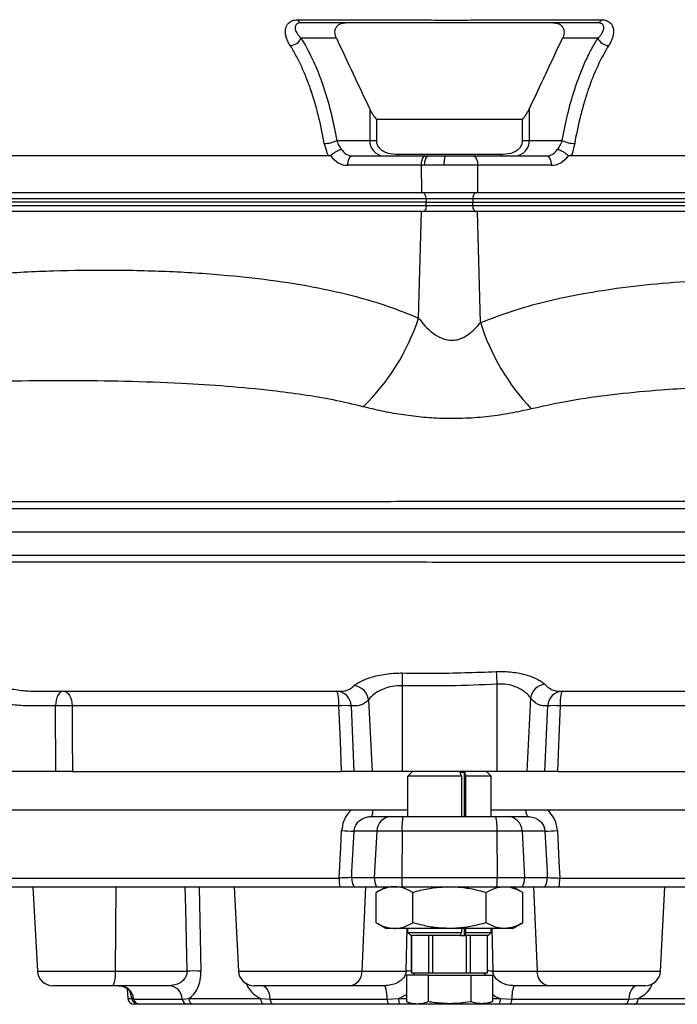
# Model space of a CAD drawing. Extents: x -35 to 1192, y 7 to 1887.
# Tile 8 of 14: x 783 to 995, y 102 to 420. Entities that reach past the tile are written whole.
import ezdxf

# ---------------------------------------------------------------- set-up
doc = ezdxf.new("R2010")
doc.units = 0
doc.layers.get('0').update_dxf_attribs({"linetype": 'CONTINUOUS'})

msp = doc.modelspace()

# ---------------------------------------------------------------- linework, layer by layer
at = {"color": 7, "linetype": 'CONTINUOUS'}
for p, q in [((885.25, 414.49), (873.83, 414.49)), ((969.67, 414.49), (958.25, 414.49)), ((896.03, 391.53), (896.03, 381.49)), ((947.47, 391.53), (947.47, 381.49)), ((945.3, 388.26), (898.2, 388.26)), ((898.2, 388.26), (898.2, 381.49)), ((945.3, 381.49), (945.3, 388.26)), ((885.32, 381.49), (896.03, 381.49)), ((896.03, 381.49), (898.2, 381.49)), ((945.3, 381.49), (947.47, 381.49)), ((947.47, 381.49), (958.17, 381.49)), ((882.96, 376.49), (747.77, 376.49)), ((890.4, 376.49), (914.14, 376.49)), ((938.24, 376.88), (905.25, 376.88)), ((914.14, 376.49), (914.96, 376.49)), ((914.96, 376.49), (920.29, 376.49)), ((920.29, 376.49), (929.35, 376.49)), ((929.35, 376.49), (953.1, 376.49)), ((1095.72, 376.49), (960.54, 376.49)), ((912.64, 373.43), (888.9, 373.43)), ((912.64, 373.43), (912.72, 364.49)), ((913.62, 373.43), (912.64, 373.43)), ((920, 373.43), (913.62, 373.43)), ((930.85, 373.43), (920, 373.43)), ((930.85, 373.43), (930.77, 364.49)), ((954.6, 373.43), (930.85, 373.43)), ((912.72, 364.49), (718.22, 364.49)), ((930.77, 364.49), (912.72, 364.49)), ((1125.27, 364.49), (930.77, 364.49)), ((914.23, 362.56), (719.73, 362.56)), ((719.73, 360.45), (914.24, 360.45)), ((914.25, 361.49), (719.75, 361.49)), ((929.27, 362.56), (914.23, 362.56)), ((914.23, 362.56), (914.25, 361.49)), ((914.24, 360.45), (914.25, 361.49)), ((914.24, 360.45), (929.26, 360.45)), ((914.25, 361.49), (929.25, 361.49)), ((929.27, 362.56), (929.25, 361.49)), ((929.25, 361.49), (1123.75, 361.49)), ((929.26, 360.45), (929.25, 361.49)), ((929.26, 360.45), (1123.76, 360.45)), ((1123.77, 362.56), (929.27, 362.56)), ((912.67, 358.49), (718.08, 358.49)), ((911.77, 324.07), (912.67, 358.49)), ((930.83, 358.49), (912.67, 358.49)), ((1125.33, 358.49), (930.83, 358.49)), ((931.77, 322.62), (930.83, 358.49)), ((906.42, 205.24), (906.42, 177.49)), ((937.08, 205.75), (937.08, 177.49)), ((886.24, 203.49), (886.95, 203.49)), ((895.59, 200.7), (896.76, 177.49)), ((947.94, 201.22), (946.73, 177.49)), ((794.56, 177.49), (794.5, 198.75)), ((890.01, 198.75), (890.9, 177.49)), ((952.59, 177.49), (953.49, 198.75)), ((794.56, 177.49), (774.95, 177.49)), ((799.95, 177.49), (886.91, 177.49)), ((896.76, 177.49), (890.9, 177.49)), ((906.42, 177.49), (896.76, 177.49)), ((937.08, 177.49), (906.42, 177.49)), ((925.65, 175.99), (908.27, 175.99)), ((908.27, 162.99), (908.27, 175.99)), ((909.75, 177.49), (909.57, 177.31)), ((925.21, 177.28), (926.62, 177.28)), ((925.65, 175.99), (925.21, 177.28)), ((925.65, 175.99), (925.65, 162.99)), ((926.62, 177.28), (927.06, 175.99)), ((926.62, 162.99), (926.62, 177.28)), ((935.23, 175.99), (927.06, 175.99)), ((927.06, 162.99), (927.06, 175.99)), ((933.93, 177.31), (933.75, 177.49)), ((935.23, 162.99), (935.23, 175.99)), ((946.73, 177.49), (937.08, 177.49)), ((952.59, 177.49), (946.73, 177.49)), ((956.59, 177.49), (1043.55, 177.49)), ((889.91, 164.99), (722.74, 164.99)), ((896.55, 162.99), (903.12, 162.99)), ((908.27, 164.99), (897.04, 164.99)), ((903.12, 162.99), (906.73, 162.99)), ((906.73, 162.99), (936.77, 162.99)), ((946.46, 164.99), (935.23, 164.99)), ((936.77, 162.99), (940.38, 162.99)), ((940.38, 162.99), (946.95, 162.99)), ((1120.76, 164.99), (953.58, 164.99)), ((898.23, 158.25), (890.93, 158.25)), ((898.23, 158.25), (897.47, 143.25)), ((906.42, 158.25), (898.23, 158.25)), ((906.42, 158.25), (906.37, 143.25)), ((937.08, 158.25), (906.42, 158.25)), ((937.08, 158.25), (937.13, 143.25)), ((945.26, 158.25), (937.08, 158.25)), ((945.26, 158.25), (946.03, 143.25)), ((952.57, 158.25), (945.26, 158.25)), ((890.15, 143.25), (897.47, 143.25)), ((897.47, 143.25), (906.37, 143.25)), ((906.37, 143.25), (937.13, 143.25)), ((937.13, 143.25), (946.03, 143.25)), ((946.03, 143.25), (953.35, 143.25)), ((722.99, 143.07), (886.13, 143.07)), ((723.76, 140.3), (886.27, 140.3)), ((787.21, 140.3), (788.63, 113.03)), ((813.97, 140.3), (813.79, 113.03)), ((840.85, 140.3), (841.47, 113.03)), ((852.15, 140.3), (853.58, 113.03)), ((890.91, 140.3), (898.22, 140.3)), ((894.61, 140.3), (893.48, 113.03)), ((901.25, 140.3), (898.08, 138.47)), ((898.22, 140.3), (906.42, 140.3)), ((906.42, 140.3), (937.08, 140.3)), ((937.08, 140.3), (945.27, 140.3)), ((945.42, 138.47), (942.25, 140.3)), ((945.27, 140.3), (952.59, 140.3)), ((948.89, 140.3), (950.02, 113.03)), ((957.23, 140.3), (1119.74, 140.3)), ((957.37, 143.07), (1120.51, 143.07)), ((989.92, 113.03), (991.35, 140.3)), ((898.08, 128.63), (898.08, 138.47)), ((909.91, 128.63), (909.91, 138.47)), ((933.58, 128.63), (933.58, 138.47)), ((945.42, 128.63), (945.42, 138.47)), ((898.08, 128.63), (901.25, 126.8)), ((942.25, 126.8), (945.42, 128.63)), ((904, 126.8), (901.25, 126.8)), ((921.75, 126.8), (904, 126.8)), ((907.71, 113.03), (908.04, 126.8)), ((908.27, 125.49), (908.27, 126.8)), ((908.27, 125.49), (925.65, 125.49)), ((909.25, 124.49), (908.27, 125.49)), ((925.31, 124.49), (909.25, 124.49)), ((909.5, 124.49), (909.5, 112.49)), ((909.53, 112.49), (909.53, 124.49)), ((914.92, 124.49), (914.92, 112.49)), ((916.36, 112.49), (916.36, 124.49)), ((939.5, 126.8), (921.75, 126.8)), ((925.31, 124.49), (925.65, 125.49)), ((925.31, 124.49), (926.62, 124.49)), ((925.65, 126.8), (925.65, 125.49)), ((926.62, 124.49), (926.62, 126.8)), ((926.62, 124.49), (926.72, 124.49)), ((927.06, 125.49), (926.72, 124.49)), ((934.25, 124.49), (926.72, 124.49)), ((927.06, 125.49), (927.06, 126.8)), ((927.06, 125.49), (935.23, 125.49)), ((927.14, 124.49), (927.14, 112.49)), ((928.58, 112.49), (928.58, 124.49)), ((933.97, 124.49), (933.97, 112.49)), ((934, 112.49), (934, 124.49)), ((935.23, 125.49), (934.25, 124.49)), ((935.23, 125.49), (935.23, 126.8)), ((935.45, 126.8), (935.78, 113.03)), ((942.25, 126.8), (939.5, 126.8)), ((788.63, 113.03), (813.79, 113.03)), ((813.79, 113.03), (836.97, 113.03)), ((853.58, 113.03), (893.48, 113.03)), ((893.48, 113.03), (907.71, 113.03)), ((907.89, 111.69), (907.89, 103.16)), ((914.82, 111.69), (907.89, 111.69)), ((909.5, 112.49), (909.53, 112.49)), ((909.53, 112.49), (911.06, 112.49)), ((910.5, 112.49), (910.04, 111.69)), ((911.06, 112.49), (913.39, 112.49)), ((913.39, 112.49), (914.92, 112.49)), ((914.82, 111.69), (914.82, 103.16)), ((914.82, 111.69), (928.68, 111.69)), ((914.92, 112.49), (916.36, 112.49)), ((916.36, 112.49), (919.41, 112.49)), ((919.41, 112.49), (924.08, 112.49)), ((924.08, 112.49), (927.14, 112.49)), ((927.14, 112.49), (928.58, 112.49)), ((928.58, 112.49), (930.11, 112.49)), ((928.68, 111.69), (928.68, 103.16)), ((928.68, 111.69), (935.61, 111.69)), ((930.11, 112.49), (932.44, 112.49)), ((932.44, 112.49), (933.97, 112.49)), ((933.46, 111.69), (932.99, 112.49)), ((933.97, 112.49), (934, 112.49)), ((935.61, 111.69), (935.61, 103.16)), ((935.78, 113.03), (950.02, 113.03)), ((950.02, 113.03), (989.92, 113.03)), ((813.14, 108.29), (793.63, 108.29)), ((831.33, 108.29), (813.14, 108.29)), ((889.52, 108.29), (858.57, 108.29)), ((900.69, 108.29), (889.52, 108.29)), ((953.98, 108.29), (942.81, 108.29)), ((984.93, 108.29), (953.98, 108.29)), ((817.68, 107.33), (817.84, 104.18)), ((905.34, 104.18), (907.89, 105.49)), ((817.84, 104.18), (819.15, 104.18)), ((819.15, 104.18), (819.8, 104)), ((819.8, 104), (835.44, 104)), ((821.12, 102.29), (819.84, 102.29)), ((837.09, 102.29), (821.74, 102.29)), ((835.44, 104), (837.6, 104.18)), ((837.6, 104.18), (860.8, 104.18)), ((861.97, 102.29), (839.21, 102.29)), ((860.8, 104.18), (863.87, 104)), ((863.87, 104), (901.65, 104)), ((902.03, 102.29), (864.97, 102.29)), ((901.65, 104), (905.34, 104.18)), ((905.34, 104.18), (907.89, 104.18)), ((937.84, 102.29), (905.65, 102.29)), ((907.89, 103.16), (909.75, 102.49)), ((909.75, 102.49), (911.36, 102.49)), ((911.36, 102.49), (921.75, 102.49)), ((921.75, 102.49), (932.14, 102.49)), ((932.14, 102.49), (933.75, 102.49)), ((933.75, 102.49), (935.61, 103.16)), ((935.61, 104.18), (938.16, 104.18)), ((938.16, 104.18), (941.85, 104)), ((978.52, 102.29), (941.47, 102.29)), ((941.85, 104), (979.63, 104)), ((979.63, 104), (982.69, 104.18)), ((1004.28, 102.29), (981.52, 102.29)), ((982.69, 104.18), (1005.9, 104.18))]:
    msp.add_line(p, q, dxfattribs=at)
at = {"color": 7, "linetype": 'CONTINUOUS', "flags": 128}
for points in [[(888.9, 373.43), (888.93, 374.03), (889.01, 374.6), (889.15, 375.13), (889.33, 375.59), (889.56, 375.97), (889.82, 376.25), (890.11, 376.43), (890.4, 376.49)], [(912.64, 373.43), (912.67, 374.03), (912.75, 374.6), (912.89, 375.13), (913.07, 375.59), (913.3, 375.97), (913.56, 376.25), (913.85, 376.43), (914.14, 376.49)], [(914.96, 376.49), (914.7, 376.43), (914.45, 376.25), (914.21, 375.97), (914.01, 375.59), (913.84, 375.13), (913.72, 374.6), (913.65, 374.03), (913.62, 373.43)], [(929.35, 376.49), (929.65, 376.43), (929.93, 376.25), (930.19, 375.97), (930.42, 375.59), (930.61, 375.13), (930.75, 374.6), (930.83, 374.03), (930.85, 373.43)], [(953.1, 376.49), (953.39, 376.43), (953.68, 376.25), (953.94, 375.97), (954.17, 375.59), (954.35, 375.13), (954.49, 374.6), (954.57, 374.03), (954.6, 373.43)], [(914.23, 362.56), (914.21, 362.94), (914.14, 363.3), (914.05, 363.63), (913.93, 363.93), (913.78, 364.16), (913.61, 364.34), (913.42, 364.45), (913.23, 364.49)], [(930.27, 364.49), (930.08, 364.45), (929.89, 364.34), (929.72, 364.16), (929.57, 363.93), (929.45, 363.63), (929.35, 363.3), (929.29, 362.94), (929.27, 362.56)], [(914.24, 360.45), (914.22, 360.07), (914.16, 359.7), (914.07, 359.36), (913.94, 359.06), (913.79, 358.82), (913.62, 358.64), (913.43, 358.52), (913.24, 358.49)], [(929.26, 360.45), (929.28, 360.07), (929.34, 359.7), (929.43, 359.36), (929.56, 359.06), (929.71, 358.82), (929.88, 358.64), (930.06, 358.52), (930.26, 358.49)], [(906.5, 209.36), (906.5, 209.02), (906.49, 208.62), (906.48, 208.16), (906.47, 207.64), (906.46, 207.08), (906.45, 206.49), (906.43, 205.87), (906.42, 205.24)], [(936.85, 209.82), (936.87, 209.47), (936.89, 209.07), (936.92, 208.61), (936.95, 208.1), (936.98, 207.55), (937.01, 206.97), (937.04, 206.37), (937.08, 205.75)], [(796.99, 203.49), (796.52, 203.4), (796.07, 203.13), (795.64, 202.7), (795.27, 202.11), (794.96, 201.4), (794.72, 200.58), (794.56, 199.69), (794.5, 198.75)], [(796.99, 203.49), (797.54, 203.4), (798.06, 203.13), (798.55, 202.7), (798.98, 202.11), (799.34, 201.4), (799.61, 200.58), (799.79, 199.69), (799.87, 198.75)], [(886.03, 198.75), (886.01, 199.69), (885.96, 200.58), (885.88, 201.4), (885.77, 202.11), (885.65, 202.7), (885.5, 203.13), (885.35, 203.4), (885.19, 203.49)], [(958.31, 203.49), (958.15, 203.4), (957.99, 203.13), (957.85, 202.7), (957.73, 202.11), (957.62, 201.4), (957.54, 200.58), (957.49, 199.69), (957.46, 198.75)], [(799.87, 198.75), (799.91, 188.77), (799.95, 177.49)], [(886.91, 177.49), (886.5, 187.47), (886.03, 198.75)], [(957.46, 198.75), (957.05, 188.77), (956.59, 177.49)], [(886.13, 143.07), (886.63, 153.06), (886.91, 158.42)], [(956.59, 158.42), (957.1, 148.44), (957.37, 143.07)], [(836.97, 113.03), (836.54, 133.13), (836.38, 140.3)], [(863.87, 104), (863.76, 104.87), (863.56, 105.69), (863.28, 106.43), (862.94, 107.07), (862.54, 107.59), (862.09, 107.97), (861.61, 108.21), (861.11, 108.29)], [(901.65, 104), (901.61, 104.87), (901.54, 105.69), (901.44, 106.43), (901.32, 107.07), (901.18, 107.59), (901.03, 107.97), (900.86, 108.21), (900.69, 108.29)], [(942.81, 108.29), (942.64, 108.21), (942.47, 107.97), (942.31, 107.59), (942.17, 107.07), (942.05, 106.43), (941.96, 105.69), (941.89, 104.87), (941.85, 104)], [(982.38, 108.29), (981.89, 108.21), (981.41, 107.97), (980.96, 107.59), (980.56, 107.07), (980.21, 106.43), (979.94, 105.69), (979.74, 104.87), (979.63, 104)], [(861.97, 102.29), (861.75, 102.32), (861.54, 102.43), (861.34, 102.6), (861.17, 102.84), (861.02, 103.12), (860.91, 103.45), (860.84, 103.81), (860.8, 104.18)], [(864.97, 102.29), (864.78, 102.32), (864.58, 102.41), (864.41, 102.57), (864.24, 102.78), (864.11, 103.03), (864, 103.33), (863.92, 103.65), (863.87, 104)], [(978.52, 102.29), (978.72, 102.32), (978.91, 102.41), (979.09, 102.57), (979.25, 102.78), (979.39, 103.03), (979.5, 103.33), (979.58, 103.65), (979.63, 104)], [(981.52, 102.29), (981.74, 102.32), (981.96, 102.43), (982.16, 102.6), (982.33, 102.84), (982.48, 103.12), (982.59, 103.45), (982.66, 103.81), (982.69, 104.18)]]:
    msp.add_lwpolyline(points, dxfattribs=at)
at = {"color": 7, "linetype": 'CONTINUOUS'}
for centre, radius, start, end in [((874.09, 420.88), 1.41, 195.8209, 260.315), ((969.41, 420.88), 1.41, 279.6847, 344.1797), ((870.17, 416.14), 4.01, 271.8043, 335.645), ((973.32, 416.14), 4.01, 204.3549, 268.1957), ((881.43, 388.66), 8.16, 269.1568, 298.498), ((900.72, 381.17), 4.7, 176.1881, 265.5988), ((942.78, 381.17), 4.7, 274.4012, 3.812), ((962.07, 388.66), 8.16, 241.502, 270.8431), ((904.73, 376.86), 0.525, 314.4949, 1.5122), ((928.19, 374.2), 8.23, 163.8651, 185.335), ((938.77, 376.86), 0.525, 178.4886, 225.5034), ((844.68, 346.07), 70.61, 314.1445, 341.8394), ((1000.15, 344.08), 71.67, 197.4188, 223.5296), ((890.39, 200.03), 5.24, 7.2644, 84.3545), ((953.16, 200.49), 5.27, 96.9518, 172.0255), ((885.11, 198.58), 4.91, 1.9562, 89.0587), ((958.39, 198.58), 4.91, 90.9413, 178.0438), ((797.18, 125.87), 72.93, 87.8865, 92.1135), ((888.02, 161.27), 37.54, 86.9623, 93.0377), ((955.47, 161.27), 37.54, 86.9623, 93.0377), ((893.79, 164.72), 3.25, 327.835, 4.7312), ((903.17, 158.05), 4.94, 90.5957, 177.6692), ((925.19, 159.39), 18.81, 168.9663, 183.4708), ((918.31, 159.39), 18.81, 356.5292, 11.0337), ((940.33, 158.05), 4.94, 2.3308, 89.4043), ((949.7, 164.72), 3.25, 175.2688, 212.1648), ((896.73, 338.39), 180.23, 266.8764, 268.1556), ((946.77, 338.38), 180.23, 271.8444, 273.1237), ((895.23, 142.98), 5.09, 177.0227, 211.8347), ((902.54, 142.98), 5.09, 177.0228, 211.8346), ((976.42, 142.93), 70.05, 179.74, 182.1503), ((867.09, 142.93), 70.04, 357.8495, 0.2601), ((940.95, 142.98), 5.09, 328.1654, 2.9772), ((948.27, 142.98), 5.09, 328.1654, 2.9772), ((910.86, 142.91), 24.73, 179.6294, 186.0619), ((932.64, 142.91), 24.73, 353.9375, 0.3711), ((793.63, 113.29), 5, 183, 270), ((804.38, 111.91), 9.47, 337.5457, 6.791), ((839.22, 46.32), 66.74, 88.0712, 91.9288), ((858.57, 113.29), 5, 183, 270), ((888.97, 112.77), 4.51, 276.9133, 3.2942), ((909.48, 70.87), 42.19, 89.9701, 92.3946), ((934.02, 70.87), 42.19, 87.6054, 90.0299), ((954.52, 112.77), 4.51, 176.7056, 263.0868), ((984.93, 113.29), 5, 270, 357), ((814.9, 103.35), 4.94, 7.579, 89.5518), ((830.95, 103.81), 4.49, 2.4353, 85.1682), ((819.84, 104.29), 2, 183, 270), ((821.13, 104.27), 1.99, 182.6176, 269.6602), ((821.75, 104.26), 1.97, 187.5788, 269.5516), ((837.24, 104.08), 1.8, 182.4351, 265.1679), ((839.41, 104.09), 1.82, 177.2007, 263.7588), ((904.05, 103.64), 2.43, 171.3765, 213.806), ((908.53, 103.74), 3.22, 172.0746, 206.8227), ((934.97, 103.74), 3.22, 333.1771, 7.9255), ((939.45, 103.64), 2.43, 326.1935, 8.6239)]:
    msp.add_arc(centre, radius, start, end, dxfattribs=at)
for centre, major_axis, ratio, start_param, end_param in [((888.83, 381.43), (-0.28, 8), 0.865762, 2.187353, 3.111406), ((890.33, 381.49), (-0.28, 4.99), 0.865352, 2.127583, 3.093407), ((953.17, 381.49), (0.28, 4.99), 0.865352, 3.189778, 4.155602), ((954.66, 381.43), (0.28, 8), 0.865762, 3.17178, 4.095833), ((860.34, 338.9), (199.08, 3883.04), 0.010247, 4.662506, 4.666373), ((983.16, 338.9), (-199.08, 3883.04), 0.010247, 1.616812, 1.62068)]:
    msp.add_ellipse(centre, major_axis=major_axis, ratio=ratio, start_param=start_param, end_param=end_param, dxfattribs=at)
for points, knots in [([(870.3, 412.13), (870.01, 412.63), (869.42, 413.63), (868.91, 415.08), (868.71, 416.48), (868.85, 417.96), (869.54, 419.31), (870.91, 420.31), (872.12, 420.43), (872.73, 420.49)], [0, 0, 0, 0, 0.148517, 0.296889, 0.423136, 0.549175, 0.730158, 0.865558, 1, 1, 1, 1]), ([(872.73, 420.49), (874.46, 420.49), (883.12, 420.49), (892.19, 420.49), (902.99, 420.49), (907.63, 420.49), (911.85, 420.49), (912.61, 420.49), (912.61, 420.49)], [0, 0, 0, 0, 0.130283, 0.651413, 0.682134, 0.942854, 0.999999, 1, 1, 1, 1]), ([(912.61, 420.49), (912.61, 420.49), (913.99, 420.49), (916.5, 420.35), (920.1, 420.33), (923.18, 420.33), (926.24, 420.37), (928.8, 420.4), (930.33, 420.49), (930.89, 420.49), (930.89, 420.49)], [0, 0, 0, 0, 0.000003, 0.251727, 0.413267, 0.574807, 0.736681, 0.898558, 0.999997, 1, 1, 1, 1]), ([(930.89, 420.49), (930.89, 420.49), (932.62, 420.49), (941.27, 420.49), (954.58, 420.49), (966.14, 420.49), (970.77, 420.49)], [0, 0, 0, 0, 0.000001, 0.130284, 0.651414, 1, 1, 1, 1]), ([(970.77, 420.49), (971.2, 420.46), (972.26, 420.39), (973.63, 419.64), (974.64, 418.19), (974.85, 416.22), (974.34, 414.13), (973.58, 412.8), (973.2, 412.13)], [0, 0, 0, 0, 0.095371, 0.231788, 0.399678, 0.604994, 0.802228, 1, 1, 1, 1]), ([(873.85, 419.49), (873.62, 419.49), (873.42, 419.47), (873.05, 419.39), (872.88, 419.34), (872.59, 419.2), (872.47, 419.12), (872.26, 418.94), (872.18, 418.83), (871.97, 418.52), (871.91, 418.29), (871.87, 417.93), (871.87, 417.81), (871.9, 417.56), (871.92, 417.44), (872, 417.07), (872.1, 416.82), (872.33, 416.34), (872.48, 416.09), (872.8, 415.62), (872.98, 415.39), (873.38, 414.93), (873.6, 414.71), (873.83, 414.49)], [0, 0, 0, 0, 0.0625, 0.0625, 0.125, 0.125, 0.1875, 0.1875, 0.25, 0.25, 0.375, 0.375, 0.4375, 0.4375, 0.5, 0.5, 0.625, 0.625, 0.75, 0.75, 0.875, 0.875, 1, 1, 1, 1]), ([(969.65, 419.49), (961.77, 419.49), (949.94, 419.49), (937.13, 419.49), (932.2, 419.49), (930.73, 419.49), (930.23, 419.49), (929.25, 419.49), (928.74, 419.49), (927.69, 419.49), (927.16, 419.49), (926.08, 419.49), (925.53, 419.49), (924.42, 419.49), (923.86, 419.49), (922.72, 419.49), (922.15, 419.49), (920.45, 419.49), (919.33, 419.49), (917.66, 419.49), (917.11, 419.49), (916.03, 419.49), (915.51, 419.49), (914.74, 419.49), (914.49, 419.49), (913.99, 419.49), (913.75, 419.49), (913.01, 419.49), (911.54, 419.49), (906.16, 419.49), (893.43, 419.49), (881.68, 419.49), (873.85, 419.49)], [0, 0, 0, 0, 0.25, 0.375, 0.40625, 0.40625, 0.421875, 0.421875, 0.4375, 0.4375, 0.453125, 0.453125, 0.46875, 0.46875, 0.484375, 0.484375, 0.5, 0.5, 0.53125, 0.53125, 0.546875, 0.546875, 0.5625, 0.5625, 0.570313, 0.570313, 0.578125, 0.578125, 0.59375, 0.625, 0.75, 1, 1, 1, 1]), ([(885.25, 414.49), (885, 415.02), (884.83, 415.58), (884.75, 416.41), (884.75, 416.69), (884.82, 417.23), (884.89, 417.5), (885.06, 417.88), (885.13, 418), (885.28, 418.24), (885.37, 418.35), (885.67, 418.68), (885.91, 418.87), (886.33, 419.1), (886.48, 419.17), (886.8, 419.29), (886.97, 419.34), (887.31, 419.41), (887.48, 419.44), (887.84, 419.48), (888.02, 419.49), (888.21, 419.49)], [0, 0, 0, 0, 0.25, 0.25, 0.375, 0.375, 0.5, 0.5, 0.5625, 0.5625, 0.625, 0.625, 0.75, 0.75, 0.8125, 0.8125, 0.875, 0.875, 0.9375, 0.9375, 1, 1, 1, 1]), ([(955.29, 419.49), (955.47, 419.49), (955.66, 419.48), (956.02, 419.44), (956.19, 419.41), (956.7, 419.3), (957.02, 419.18), (957.58, 418.87), (957.83, 418.68), (958.13, 418.35), (958.22, 418.24), (958.37, 418), (958.44, 417.88), (958.61, 417.5), (958.68, 417.23), (958.75, 416.69), (958.75, 416.41), (958.7, 415.86), (958.64, 415.58), (958.48, 415.03), (958.38, 414.75), (958.25, 414.49)], [0, 0, 0, 0, 0.0625, 0.0625, 0.125, 0.125, 0.25, 0.25, 0.375, 0.375, 0.4375, 0.4375, 0.5, 0.5, 0.625, 0.625, 0.75, 0.75, 0.875, 0.875, 1, 1, 1, 1]), ([(969.67, 414.49), (969.9, 414.71), (970.11, 414.93), (970.51, 415.38), (970.69, 415.62), (971.02, 416.09), (971.16, 416.33), (971.4, 416.82), (971.49, 417.06), (971.61, 417.56), (971.63, 417.8), (971.6, 418.16), (971.58, 418.28), (971.51, 418.51), (971.46, 418.62), (971.32, 418.83), (971.24, 418.93), (971.03, 419.12), (970.91, 419.2), (970.69, 419.3), (970.62, 419.33), (970.45, 419.39), (970.36, 419.41), (970.08, 419.47), (969.87, 419.49), (969.65, 419.49)], [0, 0, 0, 0, 0.125, 0.125, 0.25, 0.25, 0.375, 0.375, 0.5, 0.5, 0.625, 0.625, 0.6875, 0.6875, 0.75, 0.75, 0.8125, 0.8125, 0.875, 0.875, 0.90625, 0.90625, 0.9375, 0.9375, 1, 1, 1, 1]), ([(873.83, 414.49), (874.76, 412.91), (876.64, 409.73), (879, 404.45), (881.01, 399.03), (882.69, 393.51), (884.16, 387.66), (884.94, 383.55), (885.32, 381.49)], [0, 0, 0, 0, 0.180032, 0.362301, 0.519271, 0.676256, 0.838123, 1, 1, 1, 1]), ([(958.17, 381.49), (958.71, 384.28), (959.8, 389.91), (961.76, 396.8), (963.69, 402.35), (965.49, 406.7), (967.46, 410.81), (968.93, 413.26), (969.67, 414.49)], [0, 0, 0, 0, 0.220419, 0.443897, 0.581053, 0.718202, 0.859107, 1, 1, 1, 1]), ([(881.31, 380.5), (880.77, 383.59), (880.14, 386.58), (878.69, 392.35), (877.87, 395.14), (876.49, 399.15), (876.01, 400.46), (875.25, 402.38), (874.98, 403.01), (874.45, 404.25), (874.18, 404.86), (873.34, 406.67), (872.76, 407.83), (871.56, 410.05), (870.94, 411.12), (870.3, 412.13)], [0, 0, 0, 0, 0.25, 0.25, 0.5, 0.5, 0.625, 0.625, 0.6875, 0.6875, 0.75, 0.75, 0.875, 0.875, 1, 1, 1, 1]), ([(973.2, 412.13), (971.91, 410.1), (970.72, 407.89), (968.53, 403.16), (967.52, 400.63), (966.13, 396.61), (965.69, 395.23), (964.86, 392.41), (964.46, 390.97), (963.36, 386.59), (962.73, 383.59), (962.19, 380.5)], [0, 0, 0, 0, 0.25, 0.25, 0.5, 0.5, 0.625, 0.625, 0.75, 0.75, 1, 1, 1, 1]), ([(896.03, 391.53), (896.32, 390.97), (896.9, 389.83), (897.77, 388.79), (898.2, 388.26)], [0, 0, 0, 0, 0.495641, 1, 1, 1, 1]), ([(945.3, 388.26), (945.72, 388.78), (946.59, 389.82), (947.17, 390.96), (947.47, 391.53)], [0, 0, 0, 0, 0.49512, 1, 1, 1, 1]), ([(882.96, 376.49), (882.96, 376.49), (882.42, 376.49), (882.07, 378.55), (881.6, 379.74), (881.31, 380.5)], [0, 0, 0, 0, 0.000008, 0.366697, 1, 1, 1, 1]), ([(885.32, 381.49), (885.52, 380.91), (885.86, 379.92), (886.53, 379.02), (886.81, 378.64)], [0, 0, 0, 0, 0.58097, 1, 1, 1, 1]), ([(905.25, 376.88), (904.12, 376.93), (902.39, 377.02), (900.25, 377.92), (899.01, 379), (898.31, 380.27), (898.24, 381.1), (898.2, 381.49)], [0, 0, 0, 0, 0.36139, 0.54816, 0.736449, 0.877054, 1, 1, 1, 1]), ([(945.3, 381.49), (945.25, 381.05), (945.16, 380.18), (944.47, 379.02), (943.31, 377.96), (941.21, 377.02), (939.38, 376.93), (938.24, 376.88)], [0, 0, 0, 0, 0.138356, 0.276447, 0.419696, 0.637085, 1, 1, 1, 1]), ([(956.69, 378.64), (956.76, 378.74), (957.22, 379.31), (957.78, 380.28), (958.07, 381.15), (958.17, 381.49)], [0, 0, 0, 0, 0.111344, 0.658717, 1, 1, 1, 1]), ([(962.19, 380.5), (962.05, 380.03), (961.67, 378.77), (961.46, 376.49), (960.54, 376.49), (960.54, 376.49)], [0, 0, 0, 0, 0.370491, 0.999993, 1, 1, 1, 1]), ([(883.35, 376.61), (883.28, 376.57), (883.16, 376.5), (883.02, 376.49), (882.96, 376.49)], [0, 0, 0, 0, 0.556297, 1, 1, 1, 1]), ([(883.35, 376.61), (883.6, 376.81), (884.1, 377.2), (884.96, 377.76), (885.77, 378.23), (886.4, 378.52), (886.7, 378.62), (886.81, 378.64), (886.81, 378.64)], [0, 0, 0, 0, 0.211463, 0.4229386, 0.6343463, 0.8470241, 0.9958961, 1, 1, 1, 1]), ([(956.69, 378.64), (956.69, 378.64), (956.8, 378.62), (957.1, 378.52), (957.72, 378.23), (958.54, 377.76), (959.4, 377.2), (959.9, 376.81), (960.15, 376.61)], [0, 0, 0, 0, 0.004104, 0.152976, 0.365653, 0.577062, 0.788537, 1, 1, 1, 1]), ([(960.54, 376.49), (960.46, 376.49), (960.32, 376.5), (960.2, 376.58), (960.15, 376.61)], [0, 0, 0, 0, 0.559649, 1, 1, 1, 1]), ([(716.5, 328.34), (721.28, 329.71), (730.83, 332.46), (745.44, 335.18), (760.18, 337.18), (776.32, 338.6), (793.78, 339.46), (812.58, 339.69), (831.39, 339.26), (849.14, 338.09), (865.77, 336.25), (879.58, 333.92), (891.58, 331.1), (901.82, 328.08), (908.45, 325.4), (911.77, 324.07)], [0, 0, 0, 0, 0.074208, 0.148441, 0.223557, 0.298682, 0.393681, 0.488684, 0.584121, 0.679552, 0.759023, 0.838476, 0.892322, 0.946196, 1, 1, 1, 1]), ([(931.77, 322.62), (935.18, 323.92), (942, 326.51), (952.52, 329.42), (963.15, 331.73), (975.22, 333.72), (988.69, 335.3), (1003.58, 336.33), (1018.76, 336.75), (1034.2, 336.63), (1049.94, 335.87), (1065.68, 334.4), (1080.02, 332.21), (1092.85, 329.42), (1102.98, 326.5), (1111.76, 323.3), (1119.23, 320.08), (1124.04, 317.43), (1126.44, 316.11)], [0, 0, 0, 0, 0.054822, 0.109734, 0.164698, 0.219591, 0.294971, 0.370389, 0.445789, 0.524972, 0.604152, 0.683863, 0.763557, 0.822054, 0.880536, 0.920359, 0.960207, 1, 1, 1, 1]), ([(911.77, 324.07), (912.42, 323.23), (913.74, 321.56), (916.12, 319.31), (918.61, 317.69), (921.23, 316.86), (923.43, 316.85), (925.33, 317.38), (927, 318.18), (928.63, 319.33), (930.28, 320.86), (931.25, 322.01), (931.77, 322.62)], [0, 0, 0, 0, 0.1336079, 0.2668833, 0.4013714, 0.487503, 0.5876787, 0.6541872, 0.7208695, 0.8096954, 0.8987243, 1, 1, 1, 1]), ([(893.85, 295.41), (890.62, 296.17), (884.14, 297.7), (874.36, 299.32), (862.89, 300.82), (849.78, 302.06), (833.85, 303.03), (816.86, 303.66), (798.9, 303.88), (781.29, 303.75), (765.51, 303.28), (751.51, 302.51), (739.17, 301.44), (727, 299.97), (719.05, 298.38), (715.07, 297.59)], [0, 0, 0, 0, 0.051539, 0.103118, 0.154684, 0.232896, 0.311115, 0.409636, 0.508153, 0.607322, 0.706492, 0.779677, 0.852859, 0.926437, 1, 1, 1, 1]), ([(1121.74, 291.72), (1118.93, 292.77), (1113.31, 294.87), (1104.57, 296.99), (1095.64, 298.68), (1085.13, 300.1), (1072.99, 301.23), (1059.13, 301.98), (1044.96, 302.37), (1028.78, 302.43), (1010.51, 302.05), (992.31, 301.04), (976.14, 299.55), (962.13, 297.72), (952.83, 295.72), (948.19, 294.72)], [0, 0, 0, 0, 0.055217, 0.110467, 0.166448, 0.222436, 0.304168, 0.385905, 0.468123, 0.550343, 0.662041, 0.773734, 0.84917, 0.92463, 1, 1, 1, 1]), ([(948.19, 294.72), (945.97, 294.22), (941.52, 293.23), (934.39, 292.17), (926.97, 291.57), (919.63, 291.52), (912.63, 291.98), (906.11, 292.82), (899.81, 293.96), (895.84, 294.93), (893.85, 295.41)], [0, 0, 0, 0, 0.129367, 0.258718, 0.39458, 0.530426, 0.649789, 0.769171, 0.884581, 1, 1, 1, 1]), ([(681.25, 264.68), (684.16, 264.68), (689.98, 264.69), (699.57, 264.7), (709.96, 264.71), (721.25, 264.71), (733.33, 264.72), (745.96, 264.73), (759.05, 264.74), (772.54, 264.75), (786.72, 264.76), (801.57, 264.77), (817, 264.78), (832.21, 264.79), (847.1, 264.8), (861.59, 264.81), (876.36, 264.82), (891.39, 264.83), (906.62, 264.84), (921.8, 264.85), (936.88, 264.86), (951.82, 264.88), (966.79, 264.89), (981.72, 264.9), (996.57, 264.91), (1010.93, 264.92), (1024.77, 264.93), (1038.04, 264.94), (1051.06, 264.95), (1063.75, 264.97), (1076.05, 264.98), (1087.61, 264.99), (1098.4, 265), (1108.44, 265.01), (1117.97, 265.03), (1126.94, 265.04), (1135.3, 265.04), (1142.85, 265.04), (1149.58, 265.04), (1155.49, 265.04), (1160.72, 265.04), (1165.21, 265.04), (1168.92, 265.04), (1171.56, 265.04), (1173.34, 265.04), (1174.45, 265.04), (1175.13, 265.04), (1175.17, 265.04), (1175.2, 265.04)], [0, 0, 0, 0, 0.023345, 0.046703, 0.070038, 0.094097, 0.118178, 0.142237, 0.165591, 0.188962, 0.212309, 0.236481, 0.260678, 0.284852, 0.306367, 0.327897, 0.349411, 0.371529, 0.393664, 0.415782, 0.437615, 0.459465, 0.481297, 0.503782, 0.526285, 0.548769, 0.570298, 0.591844, 0.613373, 0.635557, 0.657761, 0.679945, 0.700994, 0.72206, 0.743109, 0.764777, 0.786463, 0.808131, 0.829062, 0.850009, 0.870941, 0.892496, 0.914068, 0.935623, 0.951657, 0.967691, 0.983846, 1, 1, 1, 1]), ([(678.26, 262.49), (679.87, 262.49), (683.09, 262.49), (689.91, 262.49), (699.12, 262.49), (711.09, 262.49), (723.94, 262.49), (737.55, 262.49), (751.91, 262.49), (766.97, 262.49), (782.67, 262.49), (798.92, 262.49), (815.7, 262.49), (832.96, 262.49), (850.62, 262.49), (868.57, 262.49), (886.69, 262.49), (905.01, 262.49), (923.48, 262.49), (942.03, 262.49), (960.47, 262.49), (978.65, 262.49), (996.42, 262.49), (1013.71, 262.49), (1030.47, 262.49), (1046.71, 262.49), (1062.29, 262.49), (1077.04, 262.49), (1090.9, 262.49), (1103.86, 262.49), (1115.98, 262.49), (1127.16, 262.49), (1137.3, 262.49), (1146.37, 262.49), (1154.35, 262.49), (1161.25, 262.49), (1167.02, 262.49), (1171.34, 262.49), (1174.42, 262.49), (1176.48, 262.49), (1177.79, 262.49), (1177.98, 262.49), (1178.08, 262.49)], [0, 0, 0, 0, 0.012992, 0.025981, 0.052215, 0.078504, 0.104792, 0.131024, 0.157062, 0.183187, 0.20934, 0.235461, 0.261495, 0.287727, 0.314045, 0.340391, 0.366709, 0.392939, 0.419659, 0.446472, 0.473316, 0.500128, 0.526846, 0.55321, 0.579669, 0.606158, 0.632614, 0.658976, 0.684771, 0.710656, 0.736571, 0.762455, 0.788249, 0.813811, 0.839462, 0.865145, 0.890797, 0.91636, 0.937254, 0.95818, 0.979106, 1, 1, 1, 1]), ([(677.93, 254.99), (679.54, 254.99), (682.74, 254.99), (689.56, 254.99), (698.69, 254.99), (710.6, 254.99), (723.47, 254.99), (736.37, 254.99), (749.02, 254.99), (761.22, 254.99), (773.98, 254.99), (787.31, 254.99), (801.19, 254.99), (815.31, 254.99), (829.63, 254.99), (844.08, 254.99), (858.88, 254.99), (873.98, 254.99), (889.33, 254.99), (904.7, 254.99), (920.04, 254.99), (935.31, 254.99), (950.66, 254.99), (966.03, 254.99), (981.36, 254.99), (996.26, 254.99), (1010.67, 254.99), (1024.56, 254.99), (1038.23, 254.99), (1051.63, 254.99), (1064.69, 254.99), (1077.03, 254.99), (1088.62, 254.99), (1099.48, 254.99), (1109.86, 254.99), (1119.71, 254.99), (1128.98, 254.99), (1137.43, 254.99), (1145.06, 254.99), (1151.88, 254.99), (1158.02, 254.99), (1163.43, 254.99), (1168.09, 254.99), (1171.81, 254.99), (1174.66, 254.99), (1176.7, 254.99), (1178.05, 254.99), (1178.32, 254.99), (1178.45, 254.99)], [0, 0, 0, 0, 0.013013, 0.026035, 0.052126, 0.078217, 0.104755, 0.131294, 0.152798, 0.174318, 0.195822, 0.217946, 0.24009, 0.262219, 0.283897, 0.30559, 0.327268, 0.349552, 0.371853, 0.394136, 0.416199, 0.438279, 0.460342, 0.483064, 0.505804, 0.528526, 0.550291, 0.572074, 0.59384, 0.616266, 0.638711, 0.661136, 0.68244, 0.70376, 0.725063, 0.746997, 0.768949, 0.790883, 0.811993, 0.83312, 0.854229, 0.875968, 0.897725, 0.919464, 0.939482, 0.9595, 0.97975, 1, 1, 1, 1]), ([(678.26, 247.49), (679.87, 247.49), (683.09, 247.49), (689.91, 247.49), (699.12, 247.49), (711.09, 247.49), (723.94, 247.49), (737.55, 247.49), (751.91, 247.49), (766.97, 247.49), (782.67, 247.49), (798.92, 247.49), (815.7, 247.49), (832.96, 247.49), (850.62, 247.49), (868.57, 247.49), (886.69, 247.49), (905.01, 247.49), (923.48, 247.49), (942.03, 247.49), (960.47, 247.49), (978.65, 247.49), (996.42, 247.49), (1013.71, 247.49), (1030.47, 247.49), (1046.71, 247.49), (1062.29, 247.49), (1077.04, 247.49), (1090.9, 247.49), (1103.86, 247.49), (1115.98, 247.49), (1127.16, 247.49), (1137.3, 247.49), (1146.37, 247.49), (1154.35, 247.49), (1161.25, 247.49), (1167.02, 247.49), (1171.34, 247.49), (1174.42, 247.49), (1176.48, 247.49), (1177.79, 247.49), (1177.98, 247.49), (1178.08, 247.49)], [0, 0, 0, 0, 0.012992, 0.025981, 0.052215, 0.078504, 0.104792, 0.131024, 0.157062, 0.183187, 0.20934, 0.235461, 0.261495, 0.287727, 0.314045, 0.340391, 0.366709, 0.392939, 0.419659, 0.446472, 0.473316, 0.500128, 0.526846, 0.55321, 0.579669, 0.606158, 0.632614, 0.658976, 0.684771, 0.710656, 0.736571, 0.762455, 0.788249, 0.813811, 0.839462, 0.865145, 0.890797, 0.91636, 0.937254, 0.95818, 0.979106, 1, 1, 1, 1]), ([(1175.2, 244.93), (1175.17, 244.93), (1175.13, 244.93), (1174.46, 244.93), (1173.35, 244.93), (1171.59, 244.93), (1169.01, 244.93), (1165.44, 244.93), (1161.05, 244.93), (1155.83, 244.93), (1149.77, 244.93), (1142.99, 244.93), (1135.52, 244.93), (1127.43, 244.93), (1118.59, 244.94), (1109.02, 244.96), (1098.71, 244.97), (1087.83, 244.98), (1076.4, 245), (1064.49, 245.01), (1051.96, 245.02), (1038.85, 245.03), (1025.18, 245.04), (1011.21, 245.05), (997, 245.06), (982.59, 245.08), (967.82, 245.09), (952.72, 245.1), (937.33, 245.11), (922.09, 245.12), (907.03, 245.13), (892.22, 245.14), (877.33, 245.15), (862.41, 245.16), (847.5, 245.17), (832.53, 245.18), (817.54, 245.19), (802.62, 245.2), (787.9, 245.21), (773.5, 245.22), (759.51, 245.23), (747.84, 245.24), (738.28, 245.25), (728.37, 245.25), (716.76, 245.26), (705.3, 245.27), (695.93, 245.28), (688.32, 245.29), (683.6, 245.29), (681.25, 245.29)], [0, 0, 0, 0, 0.016034, 0.032068, 0.048223, 0.064377, 0.08531, 0.106259, 0.127192, 0.148745, 0.170316, 0.191868, 0.212917, 0.233982, 0.255031, 0.276699, 0.298385, 0.320054, 0.341582, 0.363127, 0.384655, 0.40684, 0.429044, 0.451229, 0.473061, 0.49491, 0.516742, 0.539227, 0.56173, 0.584215, 0.605728, 0.627257, 0.64877, 0.670889, 0.693025, 0.715144, 0.738493, 0.761862, 0.785211, 0.809381, 0.833579, 0.857758, 0.872459, 0.887179, 0.915102, 0.943024, 0.96201, 0.981008, 1, 1, 1, 1]), ([(890.9, 205.25), (891.18, 205.48), (891.75, 205.95), (893.11, 206.69), (894.8, 207.43), (896.83, 208.12), (899.18, 208.71), (901.65, 209.13), (904.12, 209.36), (905.71, 209.36), (906.5, 209.36)], [0, 0, 0, 0, 0.126836, 0.253734, 0.380242, 0.506759, 0.640402, 0.774005, 0.887008, 1, 1, 1, 1]), ([(906.5, 209.36), (909.84, 209.32), (919.95, 209.2), (930.07, 209.57), (936.85, 209.82)], [0, 0, 0, 0, 0.329464, 1, 1, 1, 1]), ([(936.85, 209.82), (937.72, 209.84), (939.46, 209.88), (942, 209.68), (944.4, 209.3), (946.62, 208.74), (948.61, 208.06), (950.31, 207.29), (951.67, 206.48), (952.24, 205.97), (952.52, 205.72)], [0, 0, 0, 0, 0.123103, 0.246217, 0.369116, 0.49205, 0.619371, 0.746699, 0.873379, 1, 1, 1, 1]), ([(778.62, 204.5), (780.24, 204.21), (783.47, 203.64), (786.51, 203.49), (788.29, 203.49), (788.29, 203.49)], [0, 0, 0, 0, 0.4979433, 0.9999948, 1, 1, 1, 1]), ([(886.95, 203.49), (886.95, 203.49), (887.7, 203.49), (888.3, 203.65), (889.76, 204.26), (890.55, 204.95), (890.9, 205.25)], [0, 0, 0, 0, 0.000004, 0.357194, 0.717378, 1, 1, 1, 1]), ([(906.42, 205.24), (905.35, 205.2), (903.2, 205.12), (900.27, 204.2), (897.73, 202.86), (896.22, 201.59), (895.73, 200.89), (895.59, 200.7)], [0, 0, 0, 0, 0.205393, 0.410064, 0.632863, 0.898005, 1, 1, 1, 1]), ([(937.08, 205.75), (931.97, 205.53), (921.76, 205.08), (911.54, 205.19), (906.42, 205.24)], [0, 0, 0, 0, 0.499664, 1, 1, 1, 1]), ([(947.94, 201.22), (947.73, 201.53), (947.33, 202.14), (946.28, 203.11), (944.94, 204.04), (943.03, 204.98), (940.4, 205.78), (938.19, 205.76), (937.08, 205.75)], [0, 0, 0, 0, 0.145152, 0.29033, 0.435872, 0.581247, 0.789852, 1, 1, 1, 1]), ([(952.52, 205.72), (952.97, 205.3), (953.87, 204.45), (955.45, 203.69), (956.39, 203.49), (957.09, 203.49), (957.09, 203.49)], [0, 0, 0, 0, 0.312034, 0.626582, 0.999996, 1, 1, 1, 1]), ([(788.29, 203.49), (788.29, 203.49), (788.92, 203.49), (789.55, 203.49), (790.17, 203.49)], [0, 0, 0, 0, 0.000028, 1, 1, 1, 1]), ([(790.17, 203.49), (791.12, 203.49), (795.31, 203.49), (803.15, 203.49), (813.69, 203.49), (825.8, 203.49), (839.22, 203.49), (853.83, 203.49), (868.25, 203.49), (879.03, 203.49), (885.02, 203.49), (886.24, 203.49)], [0, 0, 0, 0, 0.0336302, 0.14825, 0.2649384, 0.38236, 0.5349422, 0.6827803, 0.8258905, 0.9642877, 1, 1, 1, 1]), ([(895.59, 200.7), (895.15, 200.28), (894.27, 199.46), (892.89, 198.83), (891.46, 198.7), (890.5, 198.73), (890.01, 198.75)], [0, 0, 0, 0, 0.246948, 0.493911, 0.746853, 1, 1, 1, 1]), ([(953.49, 198.75), (953.05, 198.74), (952.19, 198.71), (950.82, 198.93), (949.38, 199.68), (948.42, 200.7), (947.94, 201.22)], [0, 0, 0, 0, 0.2257111, 0.4516704, 0.7244765, 1, 1, 1, 1]), ([(957.09, 203.49), (957.09, 203.49), (957.32, 203.49), (957.56, 203.49), (957.81, 203.49)], [0, 0, 0, 0, 0.000022, 1, 1, 1, 1]), ([(957.81, 203.49), (959.03, 203.49), (965, 203.49), (975.5, 203.49), (989.19, 203.49), (1002.41, 203.49), (1011.36, 203.49), (1015.77, 203.49), (1016.06, 203.49)], [0, 0, 0, 0, 0.060135, 0.293806, 0.525681, 0.755661, 0.983831, 1, 1, 1, 1]), ([(794.5, 198.75), (791.61, 198.72), (787, 198.68), (780.65, 198.9), (777.25, 199.54), (775.54, 199.86)], [0, 0, 0, 0, 0.454802, 0.726238, 1, 1, 1, 1]), ([(886.03, 198.75), (882.55, 198.75), (875.58, 198.75), (865.24, 198.75), (854.99, 198.75), (844.27, 198.75), (833.16, 198.75), (821.72, 198.75), (810.55, 198.75), (803.43, 198.75), (799.87, 198.75)], [0, 0, 0, 0, 0.113059, 0.226119, 0.340345, 0.454572, 0.58992, 0.725267, 0.862634, 1, 1, 1, 1]), ([(1043.62, 198.75), (1039.11, 198.75), (1030.08, 198.75), (1015.58, 198.75), (1000.44, 198.75), (985.54, 198.75), (971.19, 198.75), (962.05, 198.75), (957.46, 198.75)], [0, 0, 0, 0, 0.173581, 0.347161, 0.525074, 0.702986, 0.851168, 1, 1, 1, 1]), ([(799.95, 177.49), (799.46, 177.49), (798.48, 177.49), (796.77, 177.49), (795.44, 177.49), (794.75, 177.49), (794.56, 177.49)], [0, 0, 0, 0, 0.2952162, 0.5904418, 0.8854887, 1, 1, 1, 1]), ([(890.9, 177.49), (890.7, 177.49), (890.31, 177.49), (889.09, 177.49), (887.88, 177.49), (887.12, 177.49), (886.91, 177.49)], [0, 0, 0, 0, 0.295216, 0.590442, 0.885489, 1, 1, 1, 1]), ([(956.59, 177.49), (956.04, 177.49), (954.95, 177.49), (953.63, 177.49), (952.89, 177.49), (952.66, 177.49), (952.59, 177.49)], [0, 0, 0, 0, 0.295217, 0.590442, 0.885489, 1, 1, 1, 1]), ([(889.91, 164.99), (889.68, 164.74), (888.71, 163.74), (887.38, 161.59), (887.06, 159.48), (886.91, 158.42)], [0, 0, 0, 0, 0.139706, 0.568387, 1, 1, 1, 1]), ([(897.04, 164.99), (896.43, 164.99), (895.22, 164.99), (892.9, 164.99), (891.11, 164.99), (889.91, 164.99)], [0, 0, 0, 0, 0.247978, 0.499854, 1, 1, 1, 1]), ([(890.93, 158.25), (891.01, 158.78), (891.19, 159.87), (892.17, 161.26), (893.54, 162.31), (895.07, 162.9), (896.12, 162.96), (896.55, 162.99)], [0, 0, 0, 0, 0.189186, 0.38582, 0.599255, 0.835018, 1, 1, 1, 1]), ([(953.58, 164.99), (952.39, 164.99), (950.6, 164.99), (948.29, 164.99), (947.07, 164.99), (946.46, 164.99)], [0, 0, 0, 0, 0.500015, 0.74897, 1, 1, 1, 1]), ([(946.95, 162.99), (947.61, 162.93), (948.92, 162.81), (950.66, 161.88), (951.87, 160.6), (952.37, 159.46), (952.53, 158.72), (952.56, 158.43), (952.57, 158.25)], [0, 0, 0, 0, 0.253039, 0.501022, 0.731344, 0.896319, 0.936614, 1, 1, 1, 1]), ([(956.59, 158.42), (956.56, 158.78), (956.43, 160.26), (955.61, 162.67), (954.22, 164.26), (953.58, 164.99)], [0, 0, 0, 0, 0.145557, 0.606113, 1, 1, 1, 1]), ([(890.15, 143.25), (889.98, 143.24), (889.64, 143.24), (888.48, 143.19), (887.24, 143.13), (886.41, 143.09), (886.13, 143.07)], [0, 0, 0, 0, 0.284064, 0.56839, 0.853295, 1, 1, 1, 1]), ([(953.35, 143.25), (953.42, 143.25), (953.64, 143.24), (954.41, 143.21), (955.73, 143.15), (956.82, 143.1), (957.37, 143.07)], [0, 0, 0, 0, 0.144653, 0.429233, 0.714432, 1, 1, 1, 1]), ([(886.27, 140.3), (886.9, 140.3), (888.16, 140.3), (889.68, 140.3), (890.57, 140.3), (890.82, 140.3), (890.91, 140.3)], [0, 0, 0, 0, 0.2854453, 0.5709087, 0.8558267, 1, 1, 1, 1]), ([(904, 140.3), (903.85, 140.3), (902.79, 140.28), (900.79, 139.88), (898.99, 138.94), (898.08, 138.47)], [0, 0, 0, 0, 0.070108, 0.530794, 1, 1, 1, 1]), ([(909.91, 138.47), (908.95, 138.98), (907.01, 140.02), (905.01, 140.21), (904, 140.3)], [0, 0, 0, 0, 0.495458, 1, 1, 1, 1]), ([(909.91, 138.47), (910.73, 138.7), (913.06, 139.33), (917, 140.11), (920.16, 140.24), (921.75, 140.3)], [0, 0, 0, 0, 0.211482, 0.60314, 1, 1, 1, 1]), ([(921.75, 140.3), (922.68, 140.28), (925.14, 140.22), (929.12, 139.65), (932.09, 138.87), (933.58, 138.47)], [0, 0, 0, 0, 0.232226, 0.613942, 1, 1, 1, 1]), ([(933.58, 138.47), (934.55, 138.98), (936.49, 140.02), (938.49, 140.21), (939.5, 140.3)], [0, 0, 0, 0, 0.495458, 1, 1, 1, 1]), ([(939.5, 140.3), (939.64, 140.3), (940.7, 140.28), (942.71, 139.88), (944.51, 138.94), (945.42, 138.47)], [0, 0, 0, 0, 0.070108, 0.530794, 1, 1, 1, 1]), ([(952.59, 140.3), (952.79, 140.3), (953.18, 140.3), (954.52, 140.3), (955.95, 140.3), (956.9, 140.3), (957.23, 140.3)], [0, 0, 0, 0, 0.284173, 0.568331, 0.852879, 1, 1, 1, 1]), ([(898.08, 128.63), (899.04, 128.12), (900.98, 127.09), (902.98, 126.9), (904, 126.8)], [0, 0, 0, 0, 0.495459, 1, 1, 1, 1]), ([(904, 126.8), (904.14, 126.8), (905.2, 126.82), (907.2, 127.22), (909, 128.16), (909.91, 128.63)], [0, 0, 0, 0, 0.070109, 0.530795, 1, 1, 1, 1]), ([(921.75, 126.8), (920.18, 126.86), (917.02, 126.99), (913.08, 127.77), (910.73, 128.41), (909.91, 128.63)], [0, 0, 0, 0, 0.3913102, 0.7885198, 1, 1, 1, 1]), ([(933.58, 128.63), (932.1, 128.24), (929.13, 127.46), (925.15, 126.88), (922.68, 126.82), (921.75, 126.8)], [0, 0, 0, 0, 0.382064, 0.767773, 1, 1, 1, 1]), ([(939.5, 126.8), (939.36, 126.8), (938.3, 126.82), (936.3, 127.22), (934.49, 128.16), (933.58, 128.63)], [0, 0, 0, 0, 0.070109, 0.530795, 1, 1, 1, 1]), ([(945.42, 128.63), (944.46, 128.12), (942.52, 127.09), (940.51, 126.9), (939.5, 126.8)], [0, 0, 0, 0, 0.495459, 1, 1, 1, 1]), ([(836.97, 113.03), (836.96, 112.62), (836.93, 112.12), (836.61, 111.17), (835.98, 110.18), (834.69, 109.14), (833.08, 108.43), (831.92, 108.33), (831.33, 108.29)], [0, 0, 0, 0, 0.129748, 0.160641, 0.331437, 0.527719, 0.765134, 1, 1, 1, 1]), ([(837.6, 104.18), (838.12, 104.58), (839.18, 105.38), (840.45, 107.46), (841.35, 110.07), (841.43, 112.04), (841.47, 113.03)], [0, 0, 0, 0, 0.24815, 0.504879, 0.750905, 1, 1, 1, 1]), ([(907.71, 113.03), (907.67, 112.62), (907.61, 112.12), (907.19, 111.17), (906.41, 110.18), (904.84, 109.14), (902.88, 108.43), (901.42, 108.33), (900.69, 108.29)], [0, 0, 0, 0, 0.129748, 0.160641, 0.331437, 0.527719, 0.765134, 1, 1, 1, 1]), ([(942.81, 108.29), (941.94, 108.35), (940.22, 108.48), (938.19, 109.38), (936.95, 110.38), (936.27, 111.26), (935.91, 112.02), (935.79, 112.67), (935.79, 112.94), (935.78, 113.03)], [0, 0, 0, 0, 0.281298, 0.553833, 0.707782, 0.789855, 0.911178, 0.973646, 1, 1, 1, 1]), ([(814.98, 108.27), (815.05, 108.27), (815.5, 108.31), (816.32, 108.11), (817.27, 107.69), (817.96, 107.15), (818.4, 106.65), (818.63, 106.29), (818.7, 106.12), (818.69, 106.15), (818.69, 106.16)], [0, 0, 0, 0, 0.031673, 0.223467, 0.395719, 0.552349, 0.695459, 0.83014, 0.966675, 1, 1, 1, 1]), ([(856.01, 109.11), (856.24, 108.62), (856.74, 107.58), (857.83, 106.22), (859.15, 105.05), (860.19, 104.45), (860.76, 104.2), (860.8, 104.18)], [0, 0, 0, 0, 0.21518, 0.462303, 0.720022, 0.977857, 1, 1, 1, 1]), ([(982.69, 104.18), (983.43, 104.58), (984.93, 105.39), (986.55, 107.13), (987.16, 108.53), (987.37, 109.02)], [0, 0, 0, 0, 0.385229, 0.783777, 1, 1, 1, 1]), ([(818.5, 106.48), (818.51, 106.41), (818.6, 105.85), (818.8, 105.07), (819.02, 104.44), (819.14, 104.2), (819.15, 104.18)], [0, 0, 0, 0, 0.061302, 0.511222, 0.961344, 1, 1, 1, 1]), ([(935.61, 105.53), (935.8, 105.39), (936.53, 104.83), (937.43, 104.45), (938.1, 104.2), (938.16, 104.18)], [0, 0, 0, 0, 0.252828, 0.940908, 1, 1, 1, 1]), ([(821.74, 102.29), (821.62, 102.29), (821.51, 102.29), (821.31, 102.29), (821.22, 102.29), (821.12, 102.29)], [0, 0, 0, 0, 0.5, 0.5, 1, 1, 1, 1]), ([(839.21, 102.29), (838.85, 102.29), (838.49, 102.29), (837.78, 102.29), (837.43, 102.29), (837.09, 102.29)], [0, 0, 0, 0, 0.5, 0.5, 1, 1, 1, 1]), ([(864.97, 102.29), (864.46, 102.29), (863.96, 102.29), (862.96, 102.29), (862.47, 102.29), (861.97, 102.29)], [0, 0, 0, 0, 0.5, 0.5, 1, 1, 1, 1]), ([(905.65, 102.29), (905.05, 102.29), (904.44, 102.29), (903.23, 102.29), (902.63, 102.29), (902.03, 102.29)], [0, 0, 0, 0, 0.5, 0.5, 1, 1, 1, 1]), ([(907.89, 103.16), (908.46, 102.97), (909.61, 102.59), (910.77, 102.52), (911.36, 102.49)], [0, 0, 0, 0, 0.498112, 1, 1, 1, 1]), ([(911.36, 102.49), (911.94, 102.52), (913.1, 102.59), (914.24, 102.97), (914.82, 103.16)], [0, 0, 0, 0, 0.4977804, 1, 1, 1, 1]), ([(921.75, 102.49), (919.99, 102.56), (917.67, 102.66), (915.38, 103.06), (914.82, 103.16)], [0, 0, 0, 0, 0.755131, 1, 1, 1, 1]), ([(928.68, 103.16), (928.6, 103.15), (927.43, 102.94), (925.13, 102.59), (922.88, 102.52), (921.75, 102.49)], [0, 0, 0, 0, 0.031715, 0.514106, 1, 1, 1, 1]), ([(932.14, 102.49), (931.56, 102.52), (930.4, 102.59), (929.25, 102.97), (928.68, 103.16)], [0, 0, 0, 0, 0.4977804, 1, 1, 1, 1]), ([(935.61, 103.16), (935.03, 102.97), (933.89, 102.59), (932.72, 102.52), (932.14, 102.49)], [0, 0, 0, 0, 0.498112, 1, 1, 1, 1]), ([(941.47, 102.29), (940.87, 102.29), (940.26, 102.29), (939.05, 102.29), (938.45, 102.29), (937.84, 102.29)], [0, 0, 0, 0, 0.5, 0.5, 1, 1, 1, 1]), ([(981.52, 102.29), (981.03, 102.29), (980.53, 102.29), (979.54, 102.29), (979.03, 102.29), (978.52, 102.29)], [0, 0, 0, 0, 0.5, 0.5, 1, 1, 1, 1])]:
    msp.add_open_spline(points, degree=3, knots=knots, dxfattribs=at)
for points in [[(885.25, 414.49), (888.83, 406.81), (892.42, 399.15), (896.03, 391.53)], [(947.47, 391.53), (951.08, 399.15), (954.67, 406.81), (958.25, 414.49)], [(908.27, 175.99), (908.7, 176.43), (909.13, 176.87), (909.57, 177.31)], [(933.93, 177.31), (934.36, 176.87), (934.8, 176.43), (935.23, 175.99)]]:
    msp.add_open_spline(points, degree=3, dxfattribs=at)

doc.saveas('drawing.dxf')
